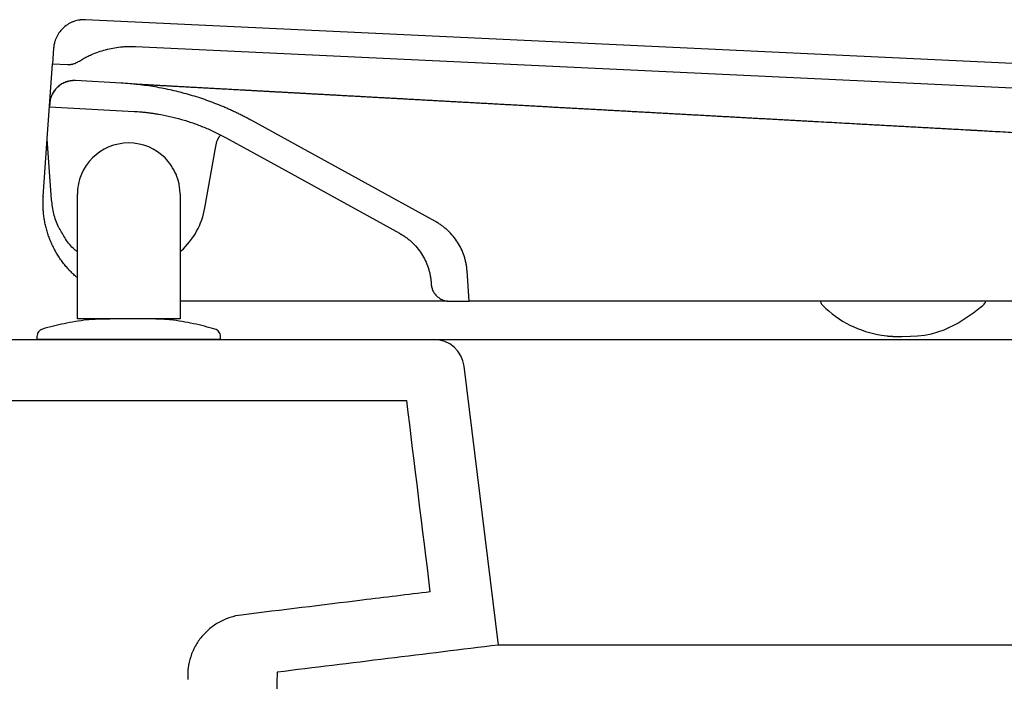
# Model space of a CAD drawing. Header units: millimetres. Extents: x 5230.819 to 5231.369, y 2531.436 to 2531.878.
# Tile 1 of 2: x 5230.94 to 5231.101, y 2531.77 to 2531.878. Entities that reach past the tile are written whole.
import ezdxf

# ---------------------------------------------------------------- set-up
doc = ezdxf.new("R2010")
doc.units = ezdxf.units.MM
doc.layers.add('SANINDUSA', color=3, linetype='Continuous')

msp = doc.modelspace()

# ---------------------------------------------------------------- linework, layer by layer
at = {"layer": 'SANINDUSA'}
for p, q in [((5231.359404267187, 2531.859045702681), (5230.951041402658, 2531.878303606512)), ((5230.945818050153, 2531.873657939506), (5230.945638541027, 2531.871090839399)), ((5230.959177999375, 2531.873915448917), (5231.354153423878, 2531.855288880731)), ((5230.944778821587, 2531.858796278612), (5230.945638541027, 2531.871090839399)), ((5230.945638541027, 2531.871090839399), (5230.948096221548, 2531.870974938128)), ((5230.94984597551, 2531.87143922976), (5230.949845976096, 2531.871439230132)), ((5230.949845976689, 2531.871439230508), (5230.949845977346, 2531.871439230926)), ((5230.956859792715, 2531.867921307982), (5230.949396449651, 2531.868332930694)), ((5230.945185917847, 2531.864618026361), (5230.94514692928, 2531.864060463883)), ((5230.945146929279, 2531.864060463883), (5230.958999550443, 2531.863296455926)), ((5230.985240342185, 2531.857935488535), (5230.978207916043, 2531.861804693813)), ((5230.944118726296, 2531.849356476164), (5230.944777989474, 2531.858784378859)), ((5230.945472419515, 2531.848853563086), (5230.944777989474, 2531.858784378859)), ((5230.97394391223, 2531.85901458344), (5230.983069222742, 2531.853993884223)), ((5230.970549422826, 2531.847539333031), (5230.972265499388, 2531.857271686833)), ((5231.00827940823, 2531.845259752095), (5230.985240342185, 2531.857935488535)), ((5230.983069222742, 2531.853993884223), (5231.002397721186, 2531.843359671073)), ((5230.944119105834, 2531.849356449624), (5230.944118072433, 2531.849341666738)), ((5230.949691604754, 2531.829369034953), (5230.949691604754, 2531.849735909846)), ((5230.966491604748, 2531.849736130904), (5230.966491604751, 2531.829369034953)), ((5231.013781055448, 2531.832240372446), (5231.013434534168, 2531.837195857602)), ((5231.007552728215, 2531.835295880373), (5231.00757124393, 2531.835031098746)), ((5231.010213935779, 2531.832240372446), (5230.966491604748, 2531.832240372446)), ((5231.010563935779, 2531.832240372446), (5231.013781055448, 2531.832240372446)), ((5231.299644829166, 2531.832240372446), (5231.013781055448, 2531.832240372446)), ((5230.95013603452, 2531.829369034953), (5230.949691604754, 2531.829369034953)), ((5230.950308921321, 2531.829369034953), (5230.95013603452, 2531.829369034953)), ((5230.950496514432, 2531.829369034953), (5230.950308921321, 2531.829369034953)), ((5230.950691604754, 2531.829369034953), (5230.950496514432, 2531.829369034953)), ((5230.965491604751, 2531.829369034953), (5230.950691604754, 2531.829369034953)), ((5230.965686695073, 2531.829369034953), (5230.965491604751, 2531.829369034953)), ((5230.965874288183, 2531.829369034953), (5230.965686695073, 2531.829369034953)), ((5230.966491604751, 2531.829369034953), (5230.965874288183, 2531.829369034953)), ((5230.943091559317, 2531.826484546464), (5230.943091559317, 2531.825969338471)), ((5230.973105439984, 2531.825973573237), (5230.973105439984, 2531.82648878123)), ((5231.081239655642, 2531.826669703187), (5231.082068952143, 2531.826565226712)), ((5230.818543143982, 2531.825973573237), (5231.007998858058, 2531.825973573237)), ((5231.007998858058, 2531.825973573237), (5231.31669593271, 2531.825973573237)), ((5231.018563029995, 2531.775973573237), (5231.012961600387, 2531.821582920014)), ((5230.888543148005, 2531.815973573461), (5231.003575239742, 2531.815973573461)), ((5231.306130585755, 2531.775973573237), (5231.018563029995, 2531.775973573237))]:
    msp.add_line(p, q, dxfattribs=at)
at = {"layer": 'SANINDUSA', "flags": 128}
for points in [[(5230.944778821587, 2531.858796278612), (5230.94477799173, 2531.858790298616), (5230.944777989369, 2531.858784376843)], [(5231.084092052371, 2531.826477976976), (5231.084523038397, 2531.826474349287), (5231.084555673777, 2531.826474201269), (5231.084570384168, 2531.826474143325), (5231.084573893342, 2531.826474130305), (5231.084574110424, 2531.82647412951), (5231.084574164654, 2531.826474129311), (5231.084574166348, 2531.826474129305), (5231.084574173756, 2531.826474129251), (5231.085985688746, 2531.826492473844), (5231.087089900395, 2531.826557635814), (5231.088226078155, 2531.826687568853), (5231.089393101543, 2531.826904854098), (5231.091441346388, 2531.827537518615), (5231.093697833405, 2531.828635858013), (5231.096316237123, 2531.830383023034), (5231.097422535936, 2531.831250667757), (5231.09749418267, 2531.831309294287), (5231.097503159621, 2531.831316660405), (5231.097505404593, 2531.831318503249), (5231.097506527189, 2531.831319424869), (5231.097507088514, 2531.831319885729), (5231.097507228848, 2531.831320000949), (5231.09750724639, 2531.831320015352), (5231.097507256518, 2531.831320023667), (5231.097710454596, 2531.831483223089), (5231.097806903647, 2531.831553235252), (5231.097806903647, 2531.831553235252)]]:
    msp.add_lwpolyline(points, dxfattribs=at)
at = {"layer": 'SANINDUSA'}
for centre, radius, start, end in [((5230.958365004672, 2531.849643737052), 0.0123648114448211, 312.1031364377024, 350.2009609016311), ((5231.08400507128, 2531.844128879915), 0.01767683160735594, 225.5382023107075, 260.9995079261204), ((5231.007998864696, 2531.820973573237), 0.005000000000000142, 6.999999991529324, 90)]:
    msp.add_arc(centre, radius, start, end, dxfattribs=at)
for points, knots in [([(5230.951041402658, 2531.878303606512), (5230.950976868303, 2531.878305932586), (5230.9508479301, 2531.878310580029), (5230.950654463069, 2531.878308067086), (5230.950461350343, 2531.878298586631), (5230.950268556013, 2531.878281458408), (5230.949980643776, 2531.87824469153), (5230.949600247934, 2531.878169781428), (5230.949136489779, 2531.878030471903), (5230.948688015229, 2531.877847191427), (5230.948117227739, 2531.877546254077), (5230.947462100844, 2531.877068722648), (5230.946911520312, 2531.876473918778), (5230.946546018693, 2531.875942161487), (5230.946311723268, 2531.87551830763), (5230.946119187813, 2531.875073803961), (5230.945987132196, 2531.874663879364), (5230.945901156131, 2531.874297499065), (5230.945846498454, 2531.873979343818), (5230.945827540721, 2531.873765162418), (5230.945818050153, 2531.873657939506)], [0, 0, 0, 0, 0.02503999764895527, 0.05002935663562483, 0.07500560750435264, 0.10000633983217, 0.125069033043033, 0.1875475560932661, 0.2500972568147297, 0.3125757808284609, 0.3751254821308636, 0.5000067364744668, 0.624887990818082, 0.6873665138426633, 0.7499162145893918, 0.8123947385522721, 0.8749444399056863, 0.9166429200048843, 0.9582700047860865, 1, 1, 1, 1]), ([(5230.949845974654, 2531.871439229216), (5230.949961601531, 2531.871511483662), (5230.950192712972, 2531.871655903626), (5230.950546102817, 2531.871861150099), (5230.950904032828, 2531.872057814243), (5230.95126700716, 2531.872245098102), (5230.951634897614, 2531.872423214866), (5230.952255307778, 2531.872704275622), (5230.953143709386, 2531.873053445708), (5230.95431656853, 2531.873413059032), (5230.955513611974, 2531.873682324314), (5230.956525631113, 2531.873829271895), (5230.957339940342, 2531.873900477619), (5230.957952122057, 2531.87392996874), (5230.958565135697, 2531.873937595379), (5230.958973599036, 2531.873922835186), (5230.959177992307, 2531.87391544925)], [0, 0, 0, 0, 0.04170912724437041, 0.08336691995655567, 0.1250005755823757, 0.1666373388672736, 0.208304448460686, 0.2500290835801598, 0.3749885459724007, 0.5000040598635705, 0.6249634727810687, 0.7499790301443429, 0.8125198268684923, 0.8749755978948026, 0.9374383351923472, 1, 1, 1, 1]), ([(5230.948096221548, 2531.870974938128), (5230.948147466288, 2531.870973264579), (5230.948249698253, 2531.870969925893), (5230.94840286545, 2531.870974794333), (5230.948555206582, 2531.870986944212), (5230.948706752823, 2531.871007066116), (5230.94885748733, 2531.871034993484), (5230.949056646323, 2531.871082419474), (5230.949300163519, 2531.871160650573), (5230.94958233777, 2531.87128228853), (5230.94975793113, 2531.871386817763), (5230.949845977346, 2531.871439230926)], [0, 0, 0, 0, 0.08364454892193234, 0.1668687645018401, 0.2498903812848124, 0.3329287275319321, 0.4162029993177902, 0.4999305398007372, 0.6668466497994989, 0.8329498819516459, 1, 1, 1, 1]), ([(5230.949396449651, 2531.868332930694), (5230.949331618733, 2531.868335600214), (5230.949202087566, 2531.868340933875), (5230.949007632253, 2531.868336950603), (5230.94881354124, 2531.868324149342), (5230.948555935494, 2531.868294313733), (5230.948236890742, 2531.868233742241), (5230.947863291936, 2531.868124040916), (5230.947501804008, 2531.86797872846), (5230.947041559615, 2531.867739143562), (5230.946512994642, 2531.86735748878), (5230.946068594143, 2531.866880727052), (5230.945773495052, 2531.866453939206), (5230.945584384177, 2531.866113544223), (5230.945428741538, 2531.865756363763), (5230.9453095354, 2531.865385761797), (5230.945223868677, 2531.865005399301), (5230.945198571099, 2531.864747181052), (5230.945185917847, 2531.864618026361)], [0, 0, 0, 0, 0.03128780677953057, 0.06251255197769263, 0.09374835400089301, 0.1250692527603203, 0.1875412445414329, 0.2501017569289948, 0.3125737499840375, 0.375134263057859, 0.5000182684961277, 0.6249022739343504, 0.6873742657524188, 0.7499347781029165, 0.8124067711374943, 0.8749672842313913, 0.9374615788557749, 0.9999999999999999, 0.9999999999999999, 0.9999999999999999, 0.9999999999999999]), ([(5230.949399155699, 2531.868332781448), (5230.949332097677, 2531.868335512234), (5230.949198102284, 2531.868340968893), (5230.948997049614, 2531.868336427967), (5230.94879672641, 2531.868322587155), (5230.948597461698, 2531.868298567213), (5230.948399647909, 2531.86826464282), (5230.948203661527, 2531.86822077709), (5230.948009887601, 2531.86816702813), (5230.947818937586, 2531.868103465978), (5230.94763144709, 2531.868030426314), (5230.947448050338, 2531.867948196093), (5230.947269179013, 2531.867856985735), (5230.947095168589, 2531.867756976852), (5230.946926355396, 2531.867648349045), (5230.946763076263, 2531.867531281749), (5230.946605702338, 2531.867405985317), (5230.946454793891, 2531.867272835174), (5230.946310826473, 2531.867132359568), (5230.94617425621, 2531.866985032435), (5230.946045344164, 2531.866831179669), (5230.945924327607, 2531.866671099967), (5230.945811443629, 2531.866505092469), (5230.945706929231, 2531.866333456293), (5230.945611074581, 2531.8661565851), (5230.945524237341, 2531.865975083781), (5230.9454466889, 2531.86578960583), (5230.945378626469, 2531.865600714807), (5230.945320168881, 2531.865408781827), (5230.945271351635, 2531.865214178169), (5230.94523252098, 2531.865017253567), (5230.945202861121, 2531.864818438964), (5230.945191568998, 2531.864684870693), (5230.945185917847, 2531.864618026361)], [0, 0, 0, 0, 0.03233022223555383, 0.06460227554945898, 0.09683561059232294, 0.1290496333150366, 0.1612640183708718, 0.1934990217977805, 0.2257757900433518, 0.258112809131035, 0.2904253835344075, 0.3226856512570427, 0.354913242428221, 0.3871276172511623, 0.4193483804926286, 0.4515955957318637, 0.4838900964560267, 0.5162313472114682, 0.5485225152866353, 0.5807669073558, 0.6129843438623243, 0.6451943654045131, 0.6774165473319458, 0.7096708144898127, 0.7419777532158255, 0.7743066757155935, 0.8065752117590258, 0.8388016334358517, 0.8710060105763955, 0.9032080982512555, 0.9354276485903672, 0.9676847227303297, 0.9999999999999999, 0.9999999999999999, 0.9999999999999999, 0.9999999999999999]), ([(5230.978207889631, 2531.861804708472), (5230.978002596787, 2531.861916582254), (5230.977592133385, 2531.862140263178), (5230.976970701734, 2531.862464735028), (5230.976345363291, 2531.862780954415), (5230.975715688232, 2531.863088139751), (5230.975081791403, 2531.863386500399), (5230.97444364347, 2531.863675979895), (5230.973801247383, 2531.863956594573), (5230.972508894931, 2531.864499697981), (5230.970542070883, 2531.865246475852), (5230.967870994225, 2531.866092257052), (5230.965159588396, 2531.866786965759), (5230.962873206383, 2531.867237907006), (5230.961031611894, 2531.867521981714), (5230.959645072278, 2531.867695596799), (5230.958254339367, 2531.867833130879), (5230.957324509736, 2531.867891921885), (5230.956859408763, 2531.867921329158)], [0, 0, 0, 0, 0.03132204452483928, 0.06262543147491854, 0.09391631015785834, 0.125200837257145, 0.1564851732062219, 0.1877754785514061, 0.2190779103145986, 0.250398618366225, 0.3755812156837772, 0.5007665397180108, 0.6255729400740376, 0.7503785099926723, 0.8128065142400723, 0.8751868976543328, 0.9375684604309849, 1, 1, 1, 1]), ([(5230.958839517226, 2531.867812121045), (5230.958901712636, 2531.867808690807), (5230.959026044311, 2531.867801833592), (5230.959159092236, 2531.867794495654), (5230.959225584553, 2531.867790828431)], [0, 0, 0, 0, 0.5002378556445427, 1, 1, 1, 1]), ([(5230.959225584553, 2531.867790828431), (5230.959293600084, 2531.867787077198), (5230.959429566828, 2531.86777957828), (5230.959574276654, 2531.867771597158), (5230.959646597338, 2531.867767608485)], [0, 0, 0, 0, 0.5002365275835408, 1, 1, 1, 1]), ([(5230.959646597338, 2531.867767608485), (5230.959720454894, 2531.86776353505), (5230.959868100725, 2531.867755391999), (5230.96002451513, 2531.867746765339), (5230.960102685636, 2531.867742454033)], [0, 0, 0, 0, 0.5002346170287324, 1, 1, 1, 1]), ([(5230.960102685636, 2531.867742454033), (5230.960182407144, 2531.867738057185), (5230.960341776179, 2531.86772926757), (5230.960509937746, 2531.867719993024), (5230.960593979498, 2531.867715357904)], [0, 0, 0, 0, 0.500232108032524, 1, 1, 1, 1]), ([(5230.960593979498, 2531.867715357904), (5230.960679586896, 2531.867710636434), (5230.960850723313, 2531.867701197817), (5230.961030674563, 2531.867691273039), (5230.96112060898, 2531.867686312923)], [0, 0, 0, 0, 0.5002289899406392, 1, 1, 1, 1]), ([(5230.96112060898, 2531.867686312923), (5230.961215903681, 2531.867681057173), (5230.961406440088, 2531.867670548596), (5230.961605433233, 2531.867659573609), (5230.961704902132, 2531.867654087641)], [0, 0, 0, 0, 0.5001390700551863, 1, 1, 1, 1]), ([(5230.961704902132, 2531.867654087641), (5230.961805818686, 2531.867648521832), (5230.962007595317, 2531.867637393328), (5230.962217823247, 2531.867625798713), (5230.962322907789, 2531.867620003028)], [0, 0, 0, 0, 0.5001399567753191, 0.9999999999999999, 0.9999999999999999, 0.9999999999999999, 0.9999999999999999]), ([(5230.962322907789, 2531.867620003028), (5230.962429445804, 2531.86761412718), (5230.962642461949, 2531.867602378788), (5230.962863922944, 2531.86759016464), (5230.962974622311, 2531.867584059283)], [0, 0, 0, 0, 0.5001405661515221, 0.9999999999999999, 0.9999999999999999, 0.9999999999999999, 0.9999999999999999]), ([(5230.962974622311, 2531.867584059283), (5230.963086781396, 2531.867577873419), (5230.963311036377, 2531.867565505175), (5230.963543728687, 2531.867552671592), (5230.963660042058, 2531.867546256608)], [0, 0, 0, 0, 0.5001408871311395, 1, 1, 1, 1]), ([(5230.963660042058, 2531.867546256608), (5230.963777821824, 2531.867539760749), (5230.96401331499, 2531.86752677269), (5230.964257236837, 2531.867513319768), (5230.964379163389, 2531.867506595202)], [0, 0, 0, 0, 0.5001409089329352, 1, 1, 1, 1]), ([(5230.964379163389, 2531.867506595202), (5230.964502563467, 2531.867499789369), (5230.964749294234, 2531.867486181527), (5230.965004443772, 2531.867472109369), (5230.965131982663, 2531.867465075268)], [0, 0, 0, 0, 0.5001406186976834, 1, 1, 1, 1]), ([(5230.965131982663, 2531.867465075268), (5230.965261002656, 2531.867457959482), (5230.965518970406, 2531.867443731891), (5230.965785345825, 2531.867429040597), (5230.965918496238, 2531.867421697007)], [0, 0, 0, 0, 0.5001400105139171, 0.9999999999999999, 0.9999999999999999, 0.9999999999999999, 0.9999999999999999]), ([(5230.965918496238, 2531.867421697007), (5230.966053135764, 2531.867414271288), (5230.966322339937, 2531.86739942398), (5230.966599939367, 2531.867384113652), (5230.966738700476, 2531.867376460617)], [0, 0, 0, 0, 0.5001390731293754, 1, 1, 1, 1]), ([(5230.966738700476, 2531.867376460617), (5230.966878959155, 2531.867368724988), (5230.967159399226, 2531.867353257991), (5230.967448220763, 2531.867337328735), (5230.967592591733, 2531.867329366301)], [0, 0, 0, 0, 0.5001377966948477, 0.9999999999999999, 0.9999999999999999, 0.9999999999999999, 0.9999999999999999]), ([(5230.967592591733, 2531.867329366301), (5230.967738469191, 2531.867321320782), (5230.968030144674, 2531.867305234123), (5230.968330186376, 2531.867288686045), (5230.96848016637, 2531.86728041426)], [0, 0, 0, 0, 0.5001361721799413, 1, 1, 1, 1]), ([(5230.96848016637, 2531.86728041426), (5230.968631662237, 2531.86727205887), (5230.968934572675, 2531.867255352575), (5230.969245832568, 2531.867238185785), (5230.969401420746, 2531.867229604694)], [0, 0, 0, 0, 0.5001341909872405, 1, 1, 1, 1]), ([(5230.969401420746, 2531.867229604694), (5230.969555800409, 2531.867221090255), (5230.969864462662, 2531.867204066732), (5230.970181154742, 2531.867186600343), (5230.970339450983, 2531.867177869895)], [0, 0, 0, 0, 0.500157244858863, 1, 1, 1, 1]), ([(5230.970339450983, 2531.867177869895), (5230.970499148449, 2531.867169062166), (5230.970818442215, 2531.867151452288), (5230.971145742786, 2531.867133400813), (5230.971309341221, 2531.867124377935)], [0, 0, 0, 0, 0.5001584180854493, 1, 1, 1, 1]), ([(5230.971309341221, 2531.867124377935), (5230.971474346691, 2531.867115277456), (5230.971804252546, 2531.867097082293), (5230.972142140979, 2531.86707844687), (5230.972311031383, 2531.867069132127)], [0, 0, 0, 0, 0.5001592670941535, 1, 1, 1, 1]), ([(5230.972311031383, 2531.867069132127), (5230.972481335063, 2531.867059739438), (5230.972821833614, 2531.86704096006), (5230.973170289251, 2531.867021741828), (5230.973344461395, 2531.867012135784)], [0, 0, 0, 0, 0.500159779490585, 1, 1, 1, 1]), ([(5230.973344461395, 2531.867012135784), (5230.973520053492, 2531.867002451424), (5230.973871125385, 2531.866983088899), (5230.974230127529, 2531.866963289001), (5230.974409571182, 2531.866953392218)], [0, 0, 0, 0, 0.500159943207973, 1, 1, 1, 1]), ([(5230.974409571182, 2531.866953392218), (5230.974590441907, 2531.866943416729), (5230.974952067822, 2531.866923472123), (5230.975321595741, 2531.8669030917), (5230.975506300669, 2531.866892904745)], [0, 0, 0, 0, 0.5001597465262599, 1, 1, 1, 1]), ([(5230.975506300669, 2531.866892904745), (5230.975692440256, 2531.866882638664), (5230.976064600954, 2531.866862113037), (5230.976444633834, 2531.866841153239), (5230.976634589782, 2531.866830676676)], [0, 0, 0, 0, 0.5001591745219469, 1, 1, 1, 1]), ([(5230.976634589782, 2531.866830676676), (5230.976825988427, 2531.866820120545), (5230.977208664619, 2531.866799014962), (5230.977599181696, 2531.866777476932), (5230.977794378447, 2531.866766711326)], [0, 0, 0, 0, 0.5001582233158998, 1, 1, 1, 1]), ([(5230.977794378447, 2531.866766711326), (5230.977991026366, 2531.866755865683), (5230.978384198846, 2531.866734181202), (5230.978785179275, 2531.866712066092), (5230.978985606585, 2531.866701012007)], [0, 0, 0, 0, 0.5001568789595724, 1, 1, 1, 1]), ([(5230.978985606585, 2531.866701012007), (5230.979187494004, 2531.866689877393), (5230.979591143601, 2531.866667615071), (5230.980002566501, 2531.866644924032), (5230.980208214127, 2531.866633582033)], [0, 0, 0, 0, 0.5001551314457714, 1, 1, 1, 1]), ([(5230.980208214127, 2531.866633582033), (5230.980415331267, 2531.866622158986), (5230.980829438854, 2531.866599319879), (5230.9812512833, 2531.866576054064), (5230.981462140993, 2531.866564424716)], [0, 0, 0, 0, 0.500152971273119, 1, 1, 1, 1]), ([(5230.981462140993, 2531.866564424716), (5230.981674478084, 2531.866552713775), (5230.98209902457, 2531.866529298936), (5230.982531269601, 2531.866505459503), (5230.982747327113, 2531.866493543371)], [0, 0, 0, 0, 0.5001503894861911, 1, 1, 1, 1]), ([(5230.982747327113, 2531.866493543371), (5230.982959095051, 2531.86648186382), (5230.98338246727, 2531.866458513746), (5230.98381311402, 2531.866434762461), (5230.984028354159, 2531.866422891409)], [0, 0, 0, 0, 0.5001932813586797, 1, 1, 1, 1]), ([(5230.984028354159, 2531.866422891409), (5230.984244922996, 2531.866410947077), (5230.984677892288, 2531.866387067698), (5230.985118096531, 2531.866362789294), (5230.985338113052, 2531.866350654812)], [0, 0, 0, 0, 0.5001944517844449, 1, 1, 1, 1]), ([(5230.985338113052, 2531.866350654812), (5230.985559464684, 2531.866338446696), (5230.986001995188, 2531.866314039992), (5230.986451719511, 2531.86628923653), (5230.986676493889, 2531.866276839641)], [0, 0, 0, 0, 0.5001951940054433, 1, 1, 1, 1]), ([(5230.986676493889, 2531.866276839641), (5230.986902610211, 2531.866264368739), (5230.987354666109, 2531.866239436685), (5230.987813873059, 2531.866214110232), (5230.988043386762, 2531.866201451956)], [0, 0, 0, 0, 0.5001954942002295, 1, 1, 1, 1]), ([(5230.988043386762, 2531.866201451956), (5230.988274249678, 2531.866188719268), (5230.988735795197, 2531.866163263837), (5230.989204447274, 2531.86613741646), (5230.989438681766, 2531.866124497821)], [0, 0, 0, 0, 0.500195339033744, 1, 1, 1, 1]), ([(5230.989438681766, 2531.866124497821), (5230.989674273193, 2531.866111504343), (5230.990145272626, 2531.866085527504), (5230.990623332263, 2531.866059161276), (5230.990862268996, 2531.866045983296)], [0, 0, 0, 0, 0.5001947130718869, 1, 1, 1, 1]), ([(5230.990862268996, 2531.866045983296), (5230.991102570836, 2531.866032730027), (5230.99158298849, 2531.866006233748), (5230.99207041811, 2531.865979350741), (5230.992314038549, 2531.865965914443)], [0, 0, 0, 0, 0.5001936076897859, 1, 1, 1, 1]), ([(5230.992314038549, 2531.865965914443), (5230.992559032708, 2531.86595240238), (5230.993048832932, 2531.865925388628), (5230.993545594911, 2531.865897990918), (5230.993793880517, 2531.865884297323)], [0, 0, 0, 0, 0.5001920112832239, 0.9999999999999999, 0.9999999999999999, 0.9999999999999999, 0.9999999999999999]), ([(5230.993793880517, 2531.865884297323), (5230.994043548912, 2531.865870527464), (5230.994542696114, 2531.865842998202), (5230.995048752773, 2531.865815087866), (5230.995301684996, 2531.865801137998)], [0, 0, 0, 0, 0.5001899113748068, 1, 1, 1, 1]), ([(5230.995301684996, 2531.865801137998), (5230.995556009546, 2531.865787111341), (5230.996064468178, 2531.865759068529), (5230.996579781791, 2531.865730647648), (5230.996837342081, 2531.86571644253)], [0, 0, 0, 0, 0.5001872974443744, 1, 1, 1, 1]), ([(5230.996837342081, 2531.86571644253), (5230.997096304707, 2531.865702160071), (5230.99761403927, 2531.865673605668), (5230.998138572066, 2531.865644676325), (5230.998400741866, 2531.865630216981)], [0, 0, 0, 0, 0.5001841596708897, 1, 1, 1, 1]), ([(5230.998400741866, 2531.865630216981), (5230.998665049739, 2531.865615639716), (5230.999193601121, 2531.865586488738), (5230.999728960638, 2531.865556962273), (5230.999996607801, 2531.865542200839)], [0, 0, 0, 0, 0.5000608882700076, 1, 1, 1, 1]), ([(5230.999996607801, 2531.865542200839), (5231.000265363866, 2531.865527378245), (5231.000802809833, 2531.865497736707), (5231.001346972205, 2531.865467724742), (5231.001619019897, 2531.865452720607)], [0, 0, 0, 0, 0.5000615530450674, 1, 1, 1, 1]), ([(5231.001619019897, 2531.865452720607), (5231.001892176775, 2531.865437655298), (5231.002438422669, 2531.865407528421), (5231.002991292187, 2531.865377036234), (5231.003267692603, 2531.865361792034)], [0, 0, 0, 0, 0.5000621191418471, 1, 1, 1, 1]), ([(5231.003267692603, 2531.865361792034), (5231.003545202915, 2531.865346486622), (5231.004100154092, 2531.865315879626), (5231.004661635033, 2531.865284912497), (5231.00494234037, 2531.86526943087)], [0, 0, 0, 0, 0.5000625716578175, 1, 1, 1, 1]), ([(5231.00494234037, 2531.86526943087), (5231.005224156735, 2531.865253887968), (5231.005787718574, 2531.865222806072), (5231.00635771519, 2531.865191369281), (5231.006642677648, 2531.865175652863)], [0, 0, 0, 0, 0.5000628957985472, 1, 1, 1, 1]), ([(5231.006642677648, 2531.865175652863), (5231.006928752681, 2531.865159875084), (5231.007500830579, 2531.865128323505), (5231.008079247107, 2531.865096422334), (5231.008368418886, 2531.865080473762)], [0, 0, 0, 0, 0.5000630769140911, 1, 1, 1, 1]), ([(5231.008368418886, 2531.865080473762), (5231.008658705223, 2531.865064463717), (5231.009239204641, 2531.86503244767), (5231.009825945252, 2531.865000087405), (5231.010119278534, 2531.864983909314)], [0, 0, 0, 0, 0.5000630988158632, 1, 1, 1, 1]), ([(5231.010119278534, 2531.864983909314), (5231.010413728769, 2531.864967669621), (5231.011002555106, 2531.864935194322), (5231.011597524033, 2531.864902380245), (5231.011894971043, 2531.864885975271)], [0, 0, 0, 0, 0.5000629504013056, 1, 1, 1, 1]), ([(5231.011894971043, 2531.864885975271), (5231.012193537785, 2531.864869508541), (5231.012790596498, 2531.864836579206), (5231.013393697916, 2531.8648033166), (5231.013695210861, 2531.864786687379)], [0, 0, 0, 0, 0.5000626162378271, 1, 1, 1, 1]), ([(5231.013695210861, 2531.864786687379), (5231.01399784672, 2531.864769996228), (5231.014603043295, 2531.864736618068), (5231.015214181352, 2531.86470291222), (5231.01551971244, 2531.864686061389)], [0, 0, 0, 0, 0.5000620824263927, 1, 1, 1, 1]), ([(5231.01551971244, 2531.864686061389), (5231.015826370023, 2531.864669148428), (5231.016439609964, 2531.864635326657), (5231.017058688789, 2531.864601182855), (5231.017368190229, 2531.864584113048)], [0, 0, 0, 0, 0.500061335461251, 1, 1, 1, 1]), ([(5231.017368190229, 2531.864584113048), (5231.017678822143, 2531.864566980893), (5231.018300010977, 2531.86453272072), (5231.018926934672, 2531.864498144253), (5231.019240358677, 2531.864480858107)], [0, 0, 0, 0, 0.5000603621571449, 1, 1, 1, 1]), ([(5231.019240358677, 2531.864480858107), (5231.019554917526, 2531.864463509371), (5231.020183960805, 2531.864428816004), (5231.020818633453, 2531.864393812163), (5231.021135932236, 2531.864376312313)], [0, 0, 0, 0, 0.5000591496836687, 1, 1, 1, 1]), ([(5231.021135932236, 2531.864376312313), (5231.021464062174, 2531.864358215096), (5231.022118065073, 2531.864322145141), (5231.022775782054, 2531.864285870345), (5231.023103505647, 2531.86426779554)], [0, 0, 0, 0, 0.5017255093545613, 1, 1, 1, 1]), ([(5231.023103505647, 2531.86426779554), (5231.023434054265, 2531.864249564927), (5231.024092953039, 2531.864213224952), (5231.024755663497, 2531.864176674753), (5231.025085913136, 2531.864158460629)], [0, 0, 0, 0, 0.5016682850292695, 0.9999999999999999, 0.9999999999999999, 0.9999999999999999, 0.9999999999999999]), ([(5231.025085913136, 2531.864158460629), (5231.025418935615, 2531.864140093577), (5231.026082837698, 2531.864103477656), (5231.026750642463, 2531.864066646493), (5231.027083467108, 2531.864048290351)], [0, 0, 0, 0, 0.5016138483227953, 1, 1, 1, 1]), ([(5231.027083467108, 2531.864048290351), (5231.027419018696, 2531.864029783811), (5231.028088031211, 2531.863992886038), (5231.028761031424, 2531.863955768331), (5231.029096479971, 2531.863937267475)], [0, 0, 0, 0, 0.5015624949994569, 1, 1, 1, 1]), ([(5231.029096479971, 2531.863937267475), (5231.02943461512, 2531.863918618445), (5231.030108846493, 2531.863881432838), (5231.03078714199, 2531.863844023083), (5231.03112526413, 2531.86382537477)], [0, 0, 0, 0, 0.5015120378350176, 1, 1, 1, 1]), ([(5231.03112526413, 2531.86382537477), (5231.031466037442, 2531.86380658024), (5231.032145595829, 2531.863769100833), (5231.032829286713, 2531.863731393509), (5231.033170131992, 2531.863712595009)], [0, 0, 0, 0, 0.5014628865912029, 1, 1, 1, 1]), ([(5231.033170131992, 2531.863712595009), (5231.033513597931, 2531.863693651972), (5231.034198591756, 2531.863655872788), (5231.034887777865, 2531.863617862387), (5231.035231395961, 2531.863598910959)], [0, 0, 0, 0, 0.5014146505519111, 1, 1, 1, 1]), ([(5231.035231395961, 2531.863598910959), (5231.035577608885, 2531.863579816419), (5231.036268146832, 2531.863541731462), (5231.036962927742, 2531.863503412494), (5231.037309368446, 2531.863484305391)], [0, 0, 0, 0, 0.5013669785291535, 1, 1, 1, 1]), ([(5230.958999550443, 2531.863296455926), (5230.959185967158, 2531.863285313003), (5230.959558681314, 2531.863263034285), (5230.960116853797, 2531.863218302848), (5230.960674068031, 2531.863165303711), (5230.961230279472, 2531.863103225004), (5230.961785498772, 2531.863032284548), (5230.962339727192, 2531.862952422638), (5230.96335327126, 2531.862789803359), (5230.964818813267, 2531.862500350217), (5230.966717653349, 2531.862013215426), (5230.968586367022, 2531.861420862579), (5230.970113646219, 2531.86084050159), (5230.971314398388, 2531.860325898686), (5230.972203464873, 2531.859914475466), (5230.973081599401, 2531.859480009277), (5230.973656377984, 2531.859169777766), (5230.973943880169, 2531.859014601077)], [0, 0, 0, 0, 0.03574036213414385, 0.07145785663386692, 0.1071616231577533, 0.1428608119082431, 0.1785645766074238, 0.2142820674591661, 0.2500224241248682, 0.375018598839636, 0.5000148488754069, 0.625010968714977, 0.7500072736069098, 0.8125298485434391, 0.8750034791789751, 0.9374771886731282, 1, 1, 1, 1]), ([(5231.037309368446, 2531.863484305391), (5231.037658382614, 2531.863465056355), (5231.03835457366, 2531.863426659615), (5231.039055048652, 2531.863388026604), (5231.039404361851, 2531.863368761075)], [0, 0, 0, 0, 0.5013195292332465, 1, 1, 1, 1]), ([(5231.039404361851, 2531.863368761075), (5231.039756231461, 2531.863349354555), (5231.04045818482, 2531.863310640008), (5231.041164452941, 2531.863271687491), (5231.041516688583, 2531.863252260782)], [0, 0, 0, 0, 0.5012720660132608, 1, 1, 1, 1]), ([(5231.041516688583, 2531.863252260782), (5231.041871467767, 2531.86323269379), (5231.042579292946, 2531.863193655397), (5231.043291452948, 2531.863154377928), (5231.043646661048, 2531.863134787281)], [0, 0, 0, 0, 0.5012243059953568, 1, 1, 1, 1]), ([(5231.043646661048, 2531.863134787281), (5231.044004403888, 2531.863115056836), (5231.044718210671, 2531.863075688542), (5231.04543636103, 2531.863036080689), (5231.045794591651, 2531.863016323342)], [0, 0, 0, 0, 0.5011760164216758, 1, 1, 1, 1]), ([(5231.045794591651, 2531.863016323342), (5231.046098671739, 2531.862999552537), (5231.046705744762, 2531.862966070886), (5231.047315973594, 2531.862932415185), (5231.047620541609, 2531.862915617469)], [0, 0, 0, 0, 0.5008954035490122, 1, 1, 1, 1]), ([(5231.047620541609, 2531.862915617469), (5231.047926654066, 2531.862898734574), (5231.048537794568, 2531.862865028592), (5231.049152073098, 2531.862831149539), (5231.049458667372, 2531.86281424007)], [0, 0, 0, 0, 0.500887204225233, 1, 1, 1, 1]), ([(5231.049458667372, 2531.86281424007), (5231.049766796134, 2531.86279724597), (5231.050381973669, 2531.862763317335), (5231.05100026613, 2531.862729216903), (5231.051308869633, 2531.86271219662)], [0, 0, 0, 0, 0.500877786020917, 1, 1, 1, 1]), ([(5231.051308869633, 2531.86271219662), (5231.051618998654, 2531.862695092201), (5231.052238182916, 2531.862660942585), (5231.052860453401, 2531.862626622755), (5231.053171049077, 2531.862609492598)], [0, 0, 0, 0, 0.5008670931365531, 1, 1, 1, 1]), ([(5231.053171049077, 2531.862609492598), (5231.053483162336, 2531.862592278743), (5231.054106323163, 2531.862557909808), (5231.054732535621, 2531.862523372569), (5231.055045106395, 2531.862506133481)], [0, 0, 0, 0, 0.5008550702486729, 1, 1, 1, 1]), ([(5231.055045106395, 2531.862506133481), (5231.055359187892, 2531.862488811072), (5231.055986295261, 2531.862454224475), (5231.056616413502, 2531.862419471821), (5231.056930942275, 2531.862402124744)], [0, 0, 0, 0, 0.5008416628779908, 1, 1, 1, 1]), ([(5231.056930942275, 2531.862402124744), (5231.057246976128, 2531.862384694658), (5231.057877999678, 2531.862349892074), (5231.058511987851, 2531.862314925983), (5231.058828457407, 2531.862297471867)], [0, 0, 0, 0, 0.5008273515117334, 1, 1, 1, 1]), ([(5231.058828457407, 2531.862297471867), (5231.059146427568, 2531.862279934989), (5231.059781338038, 2531.862244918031), (5231.06041915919, 2531.862209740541), (5231.06073755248, 2531.862192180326)], [0, 0, 0, 0, 0.5008110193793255, 1, 1, 1, 1]), ([(5231.06073755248, 2531.862192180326), (5231.06105744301, 2531.862174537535), (5231.061696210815, 2531.862139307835), (5231.062337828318, 2531.862103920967), (5231.062658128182, 2531.862086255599)], [0, 0, 0, 0, 0.5007931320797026, 1, 1, 1, 1]), ([(5231.062658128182, 2531.862086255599), (5231.062979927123, 2531.862068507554), (5231.063622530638, 2531.862033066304), (5231.064267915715, 2531.861997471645), (5231.064590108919, 2531.861979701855)], [0, 0, 0, 0, 0.5007737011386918, 1, 1, 1, 1]), ([(5231.064590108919, 2531.861979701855), (5231.064914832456, 2531.86196179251), (5231.065563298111, 2531.861926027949), (5231.066538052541, 2531.861872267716), (5231.067512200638, 2531.861818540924), (5231.068162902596, 2531.861782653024), (5231.068487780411, 2531.861764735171)], [0, 0, 0, 0, 0.2511215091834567, 0.5014840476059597, 0.7511045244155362, 1, 1, 1, 1]), ([(5231.068487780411, 2531.861764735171), (5231.068815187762, 2531.861746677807), (5231.069469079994, 2531.861710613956), (5231.070125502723, 2531.861674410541), (5231.070453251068, 2531.86165633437)], [0, 0, 0, 0, 0.5007053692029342, 1, 1, 1, 1]), ([(5231.070453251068, 2531.86165633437), (5231.071040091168, 2531.861623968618), (5231.072196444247, 2531.861560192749), (5231.073908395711, 2531.861465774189), (5231.075570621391, 2531.861374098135), (5231.076663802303, 2531.861313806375), (5231.077201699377, 2531.861284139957)], [0, 0, 0, 0, 0.2615770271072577, 0.5154306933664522, 0.7615688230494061, 1, 1, 1, 1]), ([(5231.077201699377, 2531.861284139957), (5231.07758104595, 2531.861263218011), (5231.078333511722, 2531.861221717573), (5231.079087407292, 2531.861180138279), (5231.079461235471, 2531.861159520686)], [0, 0, 0, 0, 0.5041379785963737, 1, 1, 1, 1]), ([(5231.079461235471, 2531.861159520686), (5231.079841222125, 2531.861138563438), (5231.080595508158, 2531.861096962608), (5231.081351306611, 2531.861055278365), (5231.0817263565, 2531.861034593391)], [0, 0, 0, 0, 0.5037699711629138, 1, 1, 1, 1]), ([(5231.0817263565, 2531.861034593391), (5231.082107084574, 2531.861013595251), (5231.082863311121, 2531.860971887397), (5231.083621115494, 2531.860930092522), (5231.083997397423, 2531.860909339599)], [0, 0, 0, 0, 0.5034576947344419, 1, 1, 1, 1]), ([(5231.083997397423, 2531.860909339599), (5231.084378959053, 2531.860888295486), (5231.085137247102, 2531.860846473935), (5231.085897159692, 2531.860804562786), (5231.086274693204, 2531.860783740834)], [0, 0, 0, 0, 0.5031882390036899, 1, 1, 1, 1]), ([(5231.086274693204, 2531.860783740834), (5231.08665717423, 2531.860762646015), (5231.08741764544, 2531.860720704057), (5231.08817976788, 2531.860678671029), (5231.088558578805, 2531.860657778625)], [0, 0, 0, 0, 0.5029526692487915, 0.9999999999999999, 0.9999999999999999, 0.9999999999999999, 0.9999999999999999]), ([(5231.088558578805, 2531.860657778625), (5231.088942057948, 2531.860636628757), (5231.089704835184, 2531.860594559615), (5231.090469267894, 2531.86055239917), (5231.090849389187, 2531.860531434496)], [0, 0, 0, 0, 0.5027406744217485, 1, 1, 1, 1]), ([(5231.090849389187, 2531.860531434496), (5231.091156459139, 2531.860514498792), (5231.091768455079, 2531.86048074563), (5231.092381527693, 2531.860446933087), (5231.092686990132, 2531.860430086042)], [0, 0, 0, 0, 0.5017516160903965, 1, 1, 1, 1]), ([(5231.092686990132, 2531.860430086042), (5231.093188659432, 2531.860402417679), (5231.094186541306, 2531.860347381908), (5231.095187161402, 2531.860292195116), (5231.095684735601, 2531.86026475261)], [0, 0, 0, 0, 0.5027341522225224, 1, 1, 1, 1]), ([(5230.972265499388, 2531.857271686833), (5230.972416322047, 2531.858008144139), (5230.972583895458, 2531.858826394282), (5230.973124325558, 2531.85942247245), (5230.973178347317, 2531.859482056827)], [0, 0, 0, 0, 0.9000393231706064, 1, 1, 1, 1]), ([(5231.095684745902, 2531.860264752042), (5231.095686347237, 2531.860264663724), (5231.095685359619, 2531.860264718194), (5231.095685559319, 2531.86026470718), (5231.095685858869, 2531.860264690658), (5231.095686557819, 2531.860264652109), (5231.09568795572, 2531.86026457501), (5231.095690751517, 2531.860264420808), (5231.095696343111, 2531.860264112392), (5231.09570752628, 2531.860263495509), (5231.095729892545, 2531.860262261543), (5231.095774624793, 2531.86025979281), (5231.095864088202, 2531.860254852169), (5231.096043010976, 2531.86024495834), (5231.096400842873, 2531.860225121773), (5231.096912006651, 2531.860196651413), (5231.097346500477, 2531.860172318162), (5231.097589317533, 2531.860158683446), (5231.097629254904, 2531.860156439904), (5231.097643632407, 2531.860155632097), (5231.097646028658, 2531.86015549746), (5231.09764565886, 2531.860155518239), (5231.097651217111, 2531.860155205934), (5231.097665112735, 2531.860154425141), (5231.097701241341, 2531.860152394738), (5231.097912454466, 2531.860140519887), (5231.098468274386, 2531.860109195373), (5231.099001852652, 2531.860078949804), (5231.099357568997, 2531.860058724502)], [0, 0, 0, 0, 0.0001220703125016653, 0.0001220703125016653, 0.0002441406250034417, 0.0004882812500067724, 0.0009765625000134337, 0.001953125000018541, 0.003906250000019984, 0.00781250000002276, 0.01562500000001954, 0.0312500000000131, 0.06250000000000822, 0.1249999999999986, 0.2499999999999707, 0.499999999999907, 0.7499999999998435, 0.7812499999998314, 0.796874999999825, 0.7988281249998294, 0.7988281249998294, 0.7998046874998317, 0.7998046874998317, 0.800781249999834, 0.8046874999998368, 0.8124999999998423, 0.874999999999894, 1, 1, 1, 1]), ([(5230.966491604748, 2531.849736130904), (5230.966491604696, 2531.849742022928), (5230.966491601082, 2531.849745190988), (5230.96649158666, 2531.849754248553), (5230.966491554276, 2531.84976783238), (5230.966491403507, 2531.84979951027), (5230.966490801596, 2531.849862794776), (5230.966488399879, 2531.849989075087), (5230.966478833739, 2531.85024045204), (5230.966440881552, 2531.850738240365), (5230.966291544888, 2531.851712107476), (5230.965713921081, 2531.853558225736), (5230.963561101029, 2531.856725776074), (5230.960411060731, 2531.85813602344), (5230.953452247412, 2531.858135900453), (5230.949691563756, 2531.854375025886), (5230.94969160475, 2531.849735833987)], [0, 0, 0, 0, 0.00048828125, 0.00048828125, 0.0009765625, 0.001953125, 0.003906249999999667, 0.007812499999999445, 0.01562499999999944, 0.03124999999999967, 0.0625, 0.1250000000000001, 0.2500000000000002, 0.5000000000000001, 0.5000000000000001, 1, 1, 1, 1]), ([(5230.944082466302, 2531.848535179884), (5230.944085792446, 2531.84866963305), (5230.944092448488, 2531.848938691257), (5230.944109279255, 2531.849207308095), (5230.944117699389, 2531.849341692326)], [0, 0, 0, 0, 0.4997177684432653, 0.9999999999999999, 0.9999999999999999, 0.9999999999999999, 0.9999999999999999]), ([(5230.944095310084, 2531.84894582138), (5230.944098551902, 2531.849014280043), (5230.944105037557, 2531.849151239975), (5230.94411416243, 2531.849288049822), (5230.944118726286, 2531.849356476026)], [0, 0, 0, 0, 0.4998444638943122, 1, 1, 1, 1]), ([(5230.944088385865, 2531.847714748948), (5230.94408477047, 2531.847851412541), (5230.944077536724, 2531.848124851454), (5230.944080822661, 2531.848398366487), (5230.944082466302, 2531.848535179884)], [0, 0, 0, 0, 0.4997956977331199, 1, 1, 1, 1]), ([(5230.944136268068, 2531.846896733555), (5230.944125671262, 2531.847032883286), (5230.944104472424, 2531.847305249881), (5230.944093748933, 2531.847578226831), (5230.944088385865, 2531.847714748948)], [0, 0, 0, 0, 0.4998767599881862, 1, 1, 1, 1]), ([(5230.94969160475, 2531.840329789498), (5230.949534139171, 2531.840455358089), (5230.948791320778, 2531.8410477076), (5230.947734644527, 2531.842334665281), (5230.947048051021, 2531.843670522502), (5230.946273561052, 2531.844976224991), (5230.945781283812, 2531.846544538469), (5230.94557624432, 2531.848077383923), (5230.945472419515, 2531.848853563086)], [0, 0, 0, 0, 0.06191849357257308, 0.29209047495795, 0.5036811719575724, 0.523767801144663, 0.7588527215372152, 1, 1, 1, 1]), ([(5230.94422589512, 2531.846082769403), (5230.944208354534, 2531.846218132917), (5230.944173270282, 2531.846488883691), (5230.944148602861, 2531.846760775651), (5230.944136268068, 2531.846896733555)], [0, 0, 0, 0, 0.4999561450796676, 1, 1, 1, 1]), ([(5230.944357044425, 2531.845274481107), (5230.944332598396, 2531.84540878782), (5230.944283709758, 2531.845677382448), (5230.944245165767, 2531.845947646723), (5230.94422589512, 2531.846082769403)], [0, 0, 0, 0, 0.5000349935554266, 1, 1, 1, 1]), ([(5230.94452948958, 2531.844473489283), (5230.944498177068, 2531.844606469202), (5230.944435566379, 2531.844872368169), (5230.944383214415, 2531.845140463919), (5230.944357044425, 2531.845274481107)], [0, 0, 0, 0, 0.500114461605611, 1, 1, 1, 1]), ([(5230.944743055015, 2531.843681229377), (5230.944704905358, 2531.843812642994), (5230.944628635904, 2531.844075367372), (5230.944562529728, 2531.84434081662), (5230.94452948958, 2531.844473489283)], [0, 0, 0, 0, 0.5001957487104, 1, 1, 1, 1]), ([(5231.013434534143, 2531.83719585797), (5231.013426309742, 2531.837300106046), (5231.013409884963, 2531.837508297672), (5231.013372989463, 2531.837819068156), (5231.013327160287, 2531.838127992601), (5231.013271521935, 2531.838435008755), (5231.013206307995, 2531.838740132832), (5231.013131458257, 2531.839043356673), (5231.013046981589, 2531.839344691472), (5231.012860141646, 2531.839939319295), (5231.012511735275, 2531.840808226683), (5231.011905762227, 2531.841898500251), (5231.011169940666, 2531.842907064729), (5231.010454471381, 2531.843664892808), (5231.00983012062, 2531.844214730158), (5231.009336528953, 2531.844596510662), (5231.008821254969, 2531.844948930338), (5231.008460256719, 2531.845156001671), (5231.008279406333, 2531.845259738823)], [0, 0, 0, 0, 0.03144353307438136, 0.06279521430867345, 0.09408562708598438, 0.12534553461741, 0.1566057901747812, 0.1878972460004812, 0.2192506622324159, 0.2506966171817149, 0.3753160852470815, 0.4999343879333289, 0.624857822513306, 0.7497798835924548, 0.8124598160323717, 0.8748931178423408, 0.9373248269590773, 1, 1, 1, 1]), ([(5230.944997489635, 2531.842899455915), (5230.944952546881, 2531.843029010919), (5230.944862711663, 2531.84328797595), (5230.944782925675, 2531.843550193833), (5230.944743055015, 2531.843681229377)], [0, 0, 0, 0, 0.5002799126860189, 1, 1, 1, 1]), ([(5230.945291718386, 2531.84213184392), (5230.945240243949, 2531.842258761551), (5230.945137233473, 2531.842512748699), (5230.945044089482, 2531.842770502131), (5230.944997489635, 2531.842899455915)], [0, 0, 0, 0, 0.4997009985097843, 1, 1, 1, 1]), ([(5231.002397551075, 2531.843359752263), (5231.00248878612, 2531.843308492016), (5231.002670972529, 2531.843206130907), (5231.00293770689, 2531.843042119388), (5231.003198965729, 2531.842870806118), (5231.003454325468, 2531.842691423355), (5231.003703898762, 2531.842504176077), (5231.003947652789, 2531.842309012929), (5231.004185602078, 2531.842105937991), (5231.004646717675, 2531.841686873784), (5231.005288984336, 2531.841005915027), (5231.006024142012, 2531.839998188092), (5231.006630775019, 2531.838906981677), (5231.007018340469, 2531.837939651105), (5231.007255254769, 2531.837142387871), (5231.007394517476, 2531.836534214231), (5231.007498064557, 2531.835918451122), (5231.007534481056, 2531.835503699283), (5231.007552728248, 2531.835295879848)], [0, 0, 0, 0, 0.03146635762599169, 0.06283487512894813, 0.09413610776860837, 0.1254008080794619, 0.1566598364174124, 0.1879440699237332, 0.219284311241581, 0.2507111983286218, 0.3753004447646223, 0.4999359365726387, 0.6248779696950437, 0.7497733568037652, 0.8124187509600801, 0.8748415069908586, 0.9372869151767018, 1, 1, 1, 1]), ([(5230.945624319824, 2531.841381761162), (5230.945566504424, 2531.841505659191), (5230.945450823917, 2531.84175356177), (5230.945344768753, 2531.842005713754), (5230.945291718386, 2531.84213184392)], [0, 0, 0, 0, 0.4997851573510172, 1, 1, 1, 1]), ([(5230.945994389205, 2531.840650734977), (5230.945930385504, 2531.840771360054), (5230.945802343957, 2531.841012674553), (5230.94568367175, 2531.841258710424), (5230.945624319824, 2531.841381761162)], [0, 0, 0, 0, 0.4998666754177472, 1, 1, 1, 1]), ([(5230.946401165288, 2531.839939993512), (5230.946331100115, 2531.840057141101), (5230.946190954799, 2531.840291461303), (5230.946059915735, 2531.84053096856), (5230.945994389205, 2531.840650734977)], [0, 0, 0, 0, 0.4999465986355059, 1, 1, 1, 1]), ([(5230.94684372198, 2531.839251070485), (5230.946767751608, 2531.839364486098), (5230.946615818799, 2531.839591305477), (5230.946472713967, 2531.839823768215), (5230.946401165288, 2531.839939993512)], [0, 0, 0, 0, 0.500026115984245, 1, 1, 1, 1]), ([(5230.947321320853, 2531.838585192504), (5230.947239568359, 2531.838694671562), (5230.947076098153, 2531.8389135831), (5230.946921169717, 2531.839138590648), (5230.94684372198, 2531.839251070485)], [0, 0, 0, 0, 0.5001063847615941, 0.9999999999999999, 0.9999999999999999, 0.9999999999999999, 0.9999999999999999]), ([(5230.947833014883, 2531.837943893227), (5230.947745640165, 2531.838049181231), (5230.947570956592, 2531.838259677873), (5230.947404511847, 2531.838476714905), (5230.947321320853, 2531.838585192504)], [0, 0, 0, 0, 0.5001885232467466, 1, 1, 1, 1]), ([(5230.948378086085, 2531.837328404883), (5230.948285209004, 2531.837429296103), (5230.948099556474, 2531.837630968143), (5230.947921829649, 2531.83783962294), (5230.947833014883, 2531.837943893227)], [0, 0, 0, 0, 0.5002737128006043, 1, 1, 1, 1]), ([(5230.948953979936, 2531.836741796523), (5230.948856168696, 2531.836837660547), (5230.9486604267, 2531.83702950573), (5230.948472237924, 2531.837228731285), (5230.948378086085, 2531.837328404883)], [0, 0, 0, 0, 0.499694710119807, 0.9999999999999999, 0.9999999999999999, 0.9999999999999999, 0.9999999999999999]), ([(5230.949558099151, 2531.836186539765), (5230.949455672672, 2531.836277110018), (5230.949250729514, 2531.836458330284), (5230.949052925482, 2531.836647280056), (5230.948953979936, 2531.836741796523)], [0, 0, 0, 0, 0.4997799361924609, 1, 1, 1, 1]), ([(5231.007571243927, 2531.835031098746), (5231.007575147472, 2531.834984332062), (5231.007582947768, 2531.834890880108), (5231.007602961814, 2531.83475161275), (5231.007629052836, 2531.834613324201), (5231.007672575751, 2531.834430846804), (5231.007742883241, 2531.83420668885), (5231.007870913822, 2531.833902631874), (5231.008057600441, 2531.833572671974), (5231.008317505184, 2531.833237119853), (5231.008619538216, 2531.832942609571), (5231.008957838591, 2531.832695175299), (5231.00932690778, 2531.832496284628), (5231.009678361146, 2531.832366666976), (5231.009997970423, 2531.832289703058), (5231.010279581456, 2531.832247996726), (5231.010468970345, 2531.832242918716), (5231.010563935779, 2531.832240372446)], [0, 0, 0, 0, 0.0312773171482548, 0.06250018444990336, 0.09373752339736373, 0.1250581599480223, 0.1875122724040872, 0.2500822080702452, 0.3446972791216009, 0.4393204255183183, 0.532071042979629, 0.6249963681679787, 0.7178027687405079, 0.8106722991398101, 0.8738015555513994, 0.936720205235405, 1, 1, 1, 1]), ([(5231.071208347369, 2531.832240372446), (5231.071227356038, 2531.832169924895), (5231.071273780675, 2531.831997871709), (5231.071411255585, 2531.831745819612), (5231.07155288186, 2531.831590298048), (5231.071623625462, 2531.831512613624)], [0, 0, 0, 0, 0.2576160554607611, 0.6291725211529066, 1, 1, 1, 1]), ([(5231.097806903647, 2531.831553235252), (5231.097886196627, 2531.831624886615), (5231.098044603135, 2531.831768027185), (5231.098201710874, 2531.83200801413), (5231.098253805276, 2531.832175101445), (5231.098274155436, 2531.832240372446)], [0, 0, 0, 0, 0.3791681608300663, 0.7574782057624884, 1, 1, 1, 1]), ([(5230.951264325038, 2531.829195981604), (5230.950009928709, 2531.82900509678), (5230.947574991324, 2531.828634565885), (5230.945196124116, 2531.827997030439), (5230.943999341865, 2531.827683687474)], [0, 0, 0, 0, 0.5151657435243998, 1, 1, 1, 1]), ([(5230.95762036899, 2531.829369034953), (5230.95755053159, 2531.829368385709), (5230.956778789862, 2531.82936121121), (5230.955537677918, 2531.829338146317), (5230.954027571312, 2531.829307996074), (5230.952826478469, 2531.829277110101), (5230.951756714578, 2531.829239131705), (5230.951436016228, 2531.829211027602), (5230.951264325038, 2531.829195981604)], [0, 0, 0, 0, 0.02329251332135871, 0.2573950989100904, 0.4057907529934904, 0.5781240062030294, 0.7741416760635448, 1, 1, 1, 1]), ([(5230.964932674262, 2531.829200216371), (5230.964758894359, 2531.829217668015), (5230.964437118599, 2531.829249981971), (5230.963555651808, 2531.829292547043), (5230.962610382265, 2531.829325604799), (5230.961672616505, 2531.829352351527), (5230.96101355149, 2531.829363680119), (5230.960702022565, 2531.829369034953)], [0, 0, 0, 0, 0.2653364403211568, 0.4913044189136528, 0.6851962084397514, 0.8511975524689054, 0.9999999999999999, 0.9999999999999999, 0.9999999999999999, 0.9999999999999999]), ([(5230.972198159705, 2531.827687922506), (5230.971146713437, 2531.827967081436), (5230.968695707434, 2531.82862542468), (5230.966186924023, 2531.829008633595), (5230.964932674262, 2531.829200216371)], [0, 0, 0, 0, 0.5000565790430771, 1, 1, 1, 1]), ([(5230.943999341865, 2531.827683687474), (5230.943873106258, 2531.827634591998), (5230.943620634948, 2531.827536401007), (5230.943328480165, 2531.827246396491), (5230.943129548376, 2531.826886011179), (5230.943104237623, 2531.826616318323), (5230.943091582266, 2531.826481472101)], [0, 0, 0, 0, 0.2499994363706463, 0.4999990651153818, 0.7499999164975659, 1, 1, 1, 1]), ([(5230.973105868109, 2531.826485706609), (5230.973093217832, 2531.826620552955), (5230.973067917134, 2531.826890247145), (5230.972868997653, 2531.827250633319), (5230.972576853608, 2531.82754063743), (5230.972324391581, 2531.827638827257), (5230.972198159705, 2531.827687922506)], [0, 0, 0, 0, 0.2499961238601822, 0.4999950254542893, 0.7499958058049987, 1, 1, 1, 1]), ([(5231.082068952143, 2531.826565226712), (5231.082125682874, 2531.826557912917), (5231.08233200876, 2531.826531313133), (5231.082606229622, 2531.826513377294), (5231.082856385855, 2531.82649875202), (5231.082980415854, 2531.826493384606), (5231.083037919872, 2531.826491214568), (5231.083062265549, 2531.826490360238), (5231.083070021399, 2531.826490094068), (5231.083073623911, 2531.826489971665), (5231.083075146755, 2531.826489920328), (5231.083075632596, 2531.826489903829), (5231.083075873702, 2531.826489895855), (5231.083075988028, 2531.826489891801), (5231.083076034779, 2531.826489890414), (5231.083204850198, 2531.82648405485), (5231.083201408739, 2531.826478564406), (5231.083326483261, 2531.826476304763), (5231.083365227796, 2531.826476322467), (5231.083393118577, 2531.826476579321), (5231.083421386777, 2531.826477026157), (5231.083461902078, 2531.826477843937), (5231.083488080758, 2531.826478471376), (5231.084092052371, 2531.826477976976)], [0, 0, 0, 0, 0.1014729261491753, 0.3690502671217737, 0.5042534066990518, 0.5725792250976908, 0.6069710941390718, 0.6155952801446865, 0.6199114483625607, 0.622070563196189, 0.6226104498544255, 0.6228804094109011, 0.623015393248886, 0.6230828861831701, 0.6230997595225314, 0.6231097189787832, 0.8485987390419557, 0.8908059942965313, 0.9080229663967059, 0.9240962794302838, 0.9403812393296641, 0.9580540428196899, 1, 1, 1, 1]), ([(5230.973091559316, 2531.825969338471), (5230.973091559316, 2531.825969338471), (5230.971511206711, 2531.825969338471), (5230.965885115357, 2531.825969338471), (5230.962069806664, 2531.825969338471), (5230.954113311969, 2531.825969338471), (5230.950298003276, 2531.825969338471), (5230.944671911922, 2531.825969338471), (5230.943091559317, 2531.825969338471), (5230.943091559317, 2531.825969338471)], [0, 0, 0, 0, 0.25, 0.25, 0.5, 0.5, 0.75, 0.75, 1, 1, 1, 1]), ([(5230.973105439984, 2531.825973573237), (5230.973105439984, 2531.825973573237), (5230.971525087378, 2531.825973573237), (5230.965898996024, 2531.825973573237), (5230.962083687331, 2531.825973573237), (5230.954127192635, 2531.825973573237), (5230.950311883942, 2531.825973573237), (5230.944685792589, 2531.825973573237), (5230.943105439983, 2531.825973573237), (5230.943105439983, 2531.825973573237)], [0, 0, 0, 0, 0.25, 0.25, 0.5, 0.5, 0.75, 0.75, 1, 1, 1, 1]), ([(5231.007417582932, 2531.784680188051), (5231.003709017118, 2531.784224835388), (5231.000000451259, 2531.783769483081), (5230.99629188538, 2531.783314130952), (5230.989700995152, 2531.78250487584), (5230.983110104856, 2531.781695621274), (5230.976519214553, 2531.78088636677)], [0.01000128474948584, 0.01000128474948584, 0.01000128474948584, 0.01000128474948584, 0.02121053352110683, 0.02121053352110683, 0.02121053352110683, 0.04113169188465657, 0.04113169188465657, 0.04113169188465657, 0.04113169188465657]), ([(5230.976519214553, 2531.78088636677), (5230.975888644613, 2531.780808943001), (5230.975275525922, 2531.780673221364), (5230.97438094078, 2531.780385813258), (5230.974086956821, 2531.780275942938), (5230.973507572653, 2531.780027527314), (5230.973220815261, 2531.779888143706), (5230.972389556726, 2531.779434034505), (5230.971870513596, 2531.779082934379), (5230.971143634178, 2531.778485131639), (5230.970910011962, 2531.77827392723), (5230.970460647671, 2531.777826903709), (5230.970246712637, 2531.77759270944), (5230.969644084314, 2531.776867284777), (5230.969290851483, 2531.77635010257), (5230.968834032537, 2531.775523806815), (5230.968693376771, 2531.775238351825), (5230.968441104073, 2531.774658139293), (5230.96832955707, 2531.774364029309), (5230.968037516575, 2531.773470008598), (5230.967899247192, 2531.772858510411), (5230.96777873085, 2531.77191741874), (5230.967753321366, 2531.771599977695), (5230.967732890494, 2531.770967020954), (5230.967737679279, 2531.770650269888), (5230.967757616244, 2531.770333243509)], [0, 0, 0, 0, 0.1250000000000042, 0.1250000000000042, 0.1875000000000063, 0.1875000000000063, 0.2500000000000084, 0.2500000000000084, 0.3750000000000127, 0.3750000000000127, 0.4375000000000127, 0.4375000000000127, 0.5000000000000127, 0.5000000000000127, 0.625000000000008, 0.625000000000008, 0.687500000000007, 0.687500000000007, 0.750000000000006, 0.750000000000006, 0.875000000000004, 0.875000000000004, 0.937500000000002, 0.937500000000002, 1, 1, 1, 1])]:
    msp.add_open_spline(points, degree=3, knots=knots, dxfattribs=at)
for points in [[(5231.099357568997, 2531.860058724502), (5231.099925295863, 2531.860026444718), (5231.100493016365, 2531.85999400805), (5231.101060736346, 2531.859961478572)], [(5231.101060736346, 2531.859961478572), (5231.101630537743, 2531.859928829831), (5231.102200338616, 2531.859896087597), (5231.102770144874, 2531.859863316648)], [(5231.007417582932, 2531.784680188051), (5231.006136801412, 2531.795111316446), (5231.004856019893, 2531.805542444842), (5231.003575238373, 2531.815973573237)], [(5231.018563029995, 2531.775973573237), (5231.00650002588, 2531.77449242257), (5230.994437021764, 2531.773011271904), (5230.98237401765, 2531.771530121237)], [(5230.98237401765, 2531.771530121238), (5230.982210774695, 2531.762177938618), (5230.98204753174, 2531.752825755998), (5230.981884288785, 2531.743473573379)]]:
    msp.add_open_spline(points, degree=3, dxfattribs=at)

doc.saveas('drawing.dxf')
